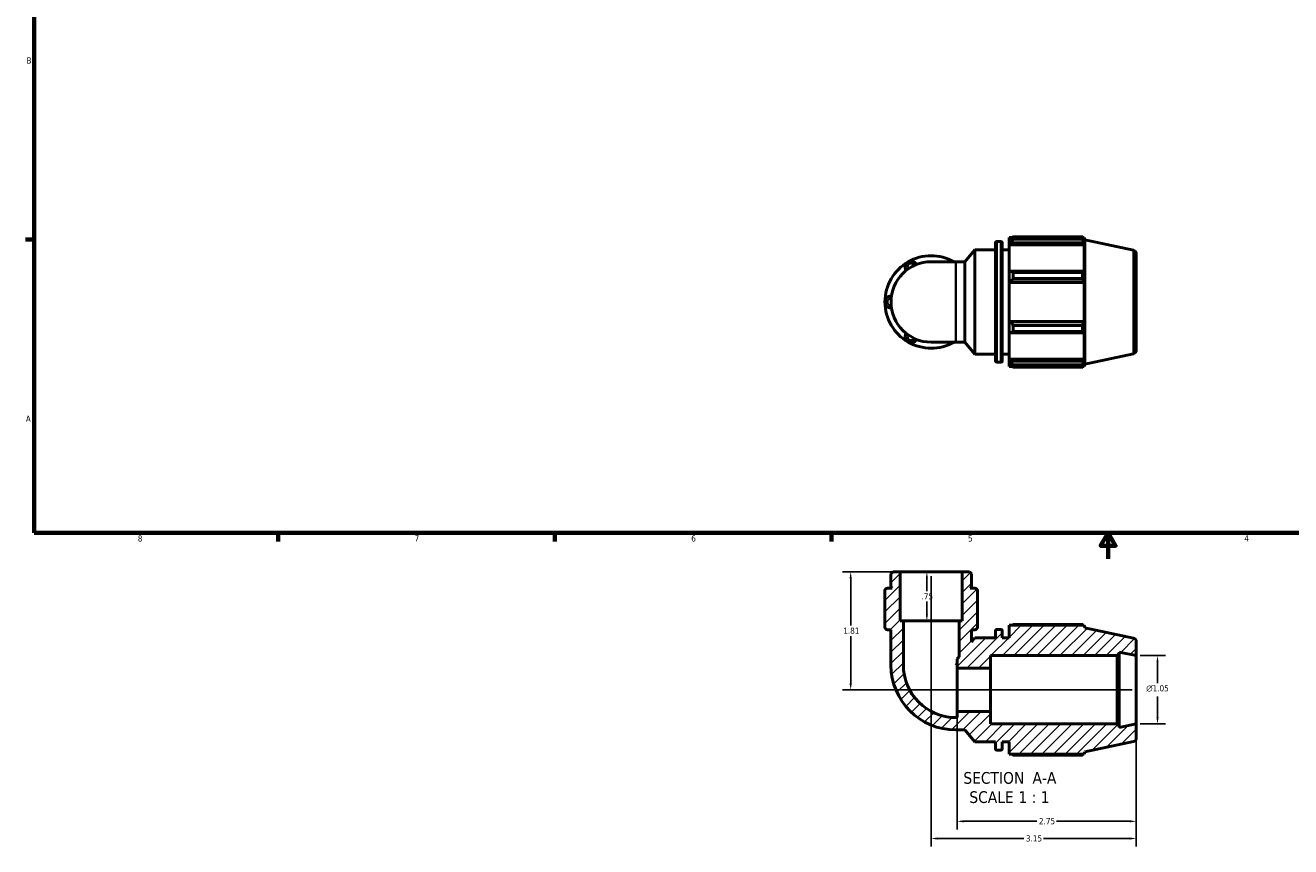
# Model space of a CAD drawing. Header units: inches. Extents: x 0.1 to 37.8, y -3.8 to 22.5.
# Tile 1 of 4: x 0.4 to 19.8, y -3.8 to 8.8. Entities that reach past the tile are written whole.
import ezdxf

# ---------------------------------------------------------------- set-up
doc = ezdxf.new("R2010")
doc.units = ezdxf.units.IN
doc.header["$MEASUREMENT"] = 0
for name, color, linetype, lineweight in [('Border (ANSI)', 7, 'Continuous', 70), ('Dimension (ANSI)', 7, 'Continuous', 25), ('Hatch (ANSI)', 7, 'Continuous', 18), ('Symbol (ANSI)', 7, 'Continuous', 25), ('Visible (ANSI)', 7, 'Continuous', 50), ('Visible Narrow (ANSI)', 7, 'Continuous', 35)]:
    doc.layers.add(name, color=color, linetype=linetype, lineweight=lineweight)
doc.styles.add('Label Text (ANSI)', font='tahoma.ttf')
doc.styles.add('Note Text (ANSI)', font='tahoma.ttf')
doc.dimstyles.new('Default (ANSI)', dxfattribs={"dimtxt": 0.094488, "dimasz": 0.098425, "dimexe": 0.125, "dimexo": 0.0625, "dimgap": 0.031496, "dimtad": 0, "dimtih": 1, "dimtoh": 1, "dimrnd": 1e-08, "dimzin": 4, "dimdsep": 46, "dimtxsty": 'Note Text (ANSI)', "dimcen": 0.09, "dimdle": 0.393701, "dimclrd": 256, "dimclre": 256, "dimclrt": 5, "dimadec": 0, "dimazin": 1, "dimtfac": 1, "dimtofl": 0, "dimtmove": 0, "dimatfit": 3, "dimfxl": 1, "dimtolj": 1, "dimtzin": 4, "dimlwd": -1, "dimlwe": -1, "dimarcsym": 0})

# ---------------------------------------------------------------- blocks, each defined once
blk = doc.blocks.new('Borders Default Border')
at = {"layer": 'Border (ANSI)'}
for p, q in [((0.5, 5.5), (0.366, 5.5)), ((4.25, 1), (4.25, 0.866)), ((8.5, 1), (8.5, 0.866)), ((12.75, 1), (12.75, 0.866))]:
    blk.add_line(p, q, dxfattribs=at)
at = {"layer": 'Border (ANSI)', "flags": 128}
for points in [[(0.5, 1), (0.5, 21), (33.5, 21), (33.5, 1), (0.5, 1)], [(17, 0.6), (17, 1), (16.885, 0.8), (17.115, 0.8), (17, 1)]]:
    blk.add_lwpolyline(points, dxfattribs=at)
at = {"layer": 'Border (ANSI)', "color": 5, "true_color": 0x0000ff, "char_height": 0.0945, "attachment_point": 7, "style": 'Note Text (ANSI)'}
for s, insert in [('B', (0.384, 8.203)), ('A', (0.373, 2.703)), ('8', (2.094, 0.863)), ('7', (6.346, 0.866)), ('6', (10.595, 0.864)), ('5', (14.847, 0.864)), ('4', (19.092, 0.866))]:
    blk.add_mtext(s, dxfattribs=dict(at, insert=insert))
blk = doc.blocks.new('*D7')
at = {"layer": 'Defpoints', "color": 0, "transparency": 16777216}
for p in [(14.282, 0.399), (14.215, -0.351), (14.282, -0.351)]:
    blk.add_point(p, dxfattribs=at)
at = {"layer": 'Dimension (ANSI)', "transparency": 16777216}
for p, q in [((14.215, 0.301), (14.215, 0.104)), ((14.215, -0.253), (14.215, -0.056))]:
    blk.add_line(p, q, dxfattribs=at)
for points in [[(14.199, 0.301), (14.232, 0.301), (14.215, 0.399)], [(14.199, -0.253), (14.232, -0.253), (14.215, -0.351)]]:
    blk.add_solid(points, dxfattribs=at)
at = {"layer": 'Dimension (ANSI)', "color": 5, "transparency": 16777216, "insert": (14.134, 0.072), "char_height": 0.0945, "attachment_point": 1, "style": 'Note Text (ANSI)'}
blk.add_mtext('\\A1;.75', dxfattribs=at)
blk = doc.blocks.new('*D8')
at = {"layer": 'Defpoints', "color": 0, "transparency": 16777216}
for p in [(14.282, 0.399), (17.432, -1.935), (14.282, -3.694)]:
    blk.add_point(p, dxfattribs=at)
at = {"layer": 'Dimension (ANSI)', "transparency": 16777216}
for p, q in [((14.282, 0.336), (14.282, -3.819)), ((17.432, -1.997), (17.432, -3.819)), ((14.38, -3.694), (15.705, -3.694)), ((17.333, -3.694), (16.008, -3.694))]:
    blk.add_line(p, q, dxfattribs=at)
for points in [[(14.38, -3.678), (14.38, -3.711), (14.282, -3.694)], [(17.333, -3.678), (17.333, -3.711), (17.432, -3.694)]]:
    blk.add_solid(points, dxfattribs=at)
at = {"layer": 'Dimension (ANSI)', "color": 5, "transparency": 16777216, "insert": (15.737, -3.645), "char_height": 0.0945, "attachment_point": 1, "style": 'Note Text (ANSI)'}
blk.add_mtext('\\A1;3.15', dxfattribs=at)
blk = doc.blocks.new('*D9')
at = {"layer": 'Defpoints', "color": 0, "transparency": 16777216}
for p in [(14.682, -1.743), (17.432, -1.935), (17.432, -3.43)]:
    blk.add_point(p, dxfattribs=at)
at = {"layer": 'Dimension (ANSI)', "transparency": 16777216}
for p, q in [((14.682, -1.806), (14.682, -3.555)), ((17.432, -1.997), (17.432, -3.555)), ((14.78, -3.43), (15.906, -3.43)), ((17.333, -3.43), (16.207, -3.43))]:
    blk.add_line(p, q, dxfattribs=at)
for points in [[(14.78, -3.414), (14.78, -3.447), (14.682, -3.43)], [(17.333, -3.414), (17.333, -3.447), (17.432, -3.43)]]:
    blk.add_solid(points, dxfattribs=at)
at = {"layer": 'Dimension (ANSI)', "color": 5, "transparency": 16777216, "insert": (15.937, -3.381), "char_height": 0.0945, "attachment_point": 1, "style": 'Note Text (ANSI)'}
blk.add_mtext('\\A1;2.75', dxfattribs=at)
blk = doc.blocks.new('*D10')
at = {"layer": 'Defpoints', "color": 0, "transparency": 16777216}
for p in [(17.432, -0.887), (17.432, -1.935), (17.758, -1.935)]:
    blk.add_point(p, dxfattribs=at)
at = {"layer": 'Dimension (ANSI)', "transparency": 16777216}
for p, q in [((17.494, -0.887), (17.883, -0.887)), ((17.758, -0.986), (17.758, -1.308)), ((17.758, -1.836), (17.758, -1.514)), ((17.494, -1.935), (17.883, -1.935))]:
    blk.add_line(p, q, dxfattribs=at)
for points in [[(17.742, -0.986), (17.775, -0.986), (17.758, -0.887)], [(17.742, -1.836), (17.775, -1.836), (17.758, -1.935)]]:
    blk.add_solid(points, dxfattribs=at)
at = {"layer": 'Dimension (ANSI)', "color": 5, "transparency": 16777216, "insert": (17.585, -1.34), "char_height": 0.09449, "attachment_point": 1, "style": 'Note Text (ANSI)'}
blk.add_mtext('\\A1;{\\fAIGDT|b0|i0;\\H0.0945;\\ln}\\fTahoma|b0|i0;\\H0.0945;1.05', dxfattribs=at)
blk = doc.blocks.new('*D11')
at = {"layer": 'Defpoints', "color": 0, "transparency": 16777216}
for p in [(13.807, 0.399), (13.045, -1.411), (17.432, -1.411)]:
    blk.add_point(p, dxfattribs=at)
at = {"layer": 'Dimension (ANSI)', "transparency": 16777216}
for p, q in [((13.744, 0.399), (12.92, 0.399)), ((13.045, 0.301), (13.045, -0.425)), ((13.045, -1.313), (13.045, -0.587)), ((17.369, -1.411), (12.92, -1.411))]:
    blk.add_line(p, q, dxfattribs=at)
for points in [[(13.028, 0.301), (13.061, 0.301), (13.045, 0.399)], [(13.028, -1.313), (13.061, -1.313), (13.045, -1.411)]]:
    blk.add_solid(points, dxfattribs=at)
at = {"layer": 'Dimension (ANSI)', "color": 5, "transparency": 16777216, "insert": (12.931, -0.457), "char_height": 0.0945, "attachment_point": 1, "style": 'Note Text (ANSI)'}
blk.add_mtext('\\A1;1.81', dxfattribs=at)

msp = doc.modelspace()

# ---------------------------------------------------------------- hatches: boundary and pattern name
at = {"layer": 'Hatch (ANSI)'}
h = msp.add_hatch(dxfattribs=at)
h.set_pattern_fill('ANSI31', color=256, style=0)
edge = h.paths.add_edge_path()
edge.add_line((14.756, -0.351), (14.709, -0.351))
edge.add_line((14.709, -0.351), (14.709, -0.904))
edge.add_line((14.709, -0.904), (14.682, -0.936))
edge.add_line((14.682, -0.936), (14.682, -1.079))
edge.add_line((14.682, -1.079), (15.192, -1.079))
edge.add_line((15.192, -1.079), (15.192, -0.887))
edge.add_line((15.192, -0.887), (17.138, -0.887))
edge.add_line((17.138, -0.887), (17.169, -0.856))
edge.add_line((17.169, -0.856), (17.169, -0.832))
edge.add_line((17.169, -0.832), (17.432, -0.887))
edge.add_line((17.432, -0.887), (17.432, -0.668))
edge.add_ellipse((17.379, -0.668), major_axis=(0, 0.0524), ratio=1, start_angle=270, end_angle=348)
edge.add_line((17.39, -0.617), (16.644, -0.458))
edge.add_line((16.644, -0.458), (16.632, -0.421))
edge.add_line((16.632, -0.421), (15.479, -0.421))
edge.add_line((15.479, -0.421), (15.479, -0.612))
edge.add_line((15.479, -0.612), (15.374, -0.612))
edge.add_line((15.374, -0.612), (15.374, -0.505))
edge.add_ellipse((15.353, -0.505), major_axis=(0, 0.0209), ratio=1, start_angle=270, end_angle=360)
edge.add_line((15.353, -0.484), (15.29, -0.484))
edge.add_ellipse((15.29, -0.505), major_axis=(-0.0209, 0), ratio=1, start_angle=270, end_angle=360)
edge.add_line((15.269, -0.505), (15.269, -0.612))
edge.add_line((15.269, -0.612), (14.954, -0.612))
edge.add_line((14.954, -0.612), (14.899, -0.678))
edge.add_line((14.899, -0.678), (14.899, -0.489))
edge.add_line((14.899, -0.489), (14.954, -0.489))
edge.add_ellipse((14.954, -0.452), major_axis=(0.037, 0), ratio=1, start_angle=270, end_angle=360)
edge.add_line((14.991, -0.452), (14.991, -0.426))
edge.add_line((14.991, -0.426), (14.991, -0.351))
edge.add_line((14.991, -0.351), (14.991, 0.112))
edge.add_ellipse((14.954, 0.112), major_axis=(0, 0.037), ratio=1, start_angle=270, end_angle=360)
edge.add_line((14.954, 0.149), (14.879, 0.149))
edge.add_line((14.879, 0.149), (14.899, 0.169))
edge.add_line((14.899, 0.169), (14.899, 0.37))
edge.add_line((14.899, 0.37), (14.87, 0.399))
edge.add_line((14.87, 0.399), (14.756, 0.399))
edge.add_line((14.756, 0.399), (14.756, -0.351))
edge = h.paths.add_edge_path()
edge.add_line((13.854, -0.351), (13.807, -0.351))
edge.add_line((13.807, -0.351), (13.807, 0.399))
edge.add_line((13.807, 0.399), (13.693, 0.399))
edge.add_line((13.693, 0.399), (13.664, 0.37))
edge.add_line((13.664, 0.37), (13.664, 0.169))
edge.add_line((13.664, 0.169), (13.684, 0.149))
edge.add_line((13.684, 0.149), (13.609, 0.149))
edge.add_ellipse((13.609, 0.112), major_axis=(-0.037, 0), ratio=1, start_angle=270, end_angle=360)
edge.add_line((13.572, 0.112), (13.572, -0.351))
edge.add_line((13.572, -0.351), (13.572, -0.426))
edge.add_line((13.572, -0.426), (13.572, -0.452))
edge.add_ellipse((13.609, -0.452), major_axis=(0, -0.037), ratio=1, start_angle=270, end_angle=360)
edge.add_line((13.609, -0.489), (13.664, -0.489))
edge.add_line((13.664, -0.489), (13.664, -1.031))
edge.add_ellipse((14.661, -1.031), major_axis=(0, -0.997), ratio=1, start_angle=270, end_angle=360)
edge.add_line((14.661, -2.028), (14.801, -2.028))
edge.add_line((14.801, -2.028), (14.954, -2.21))
edge.add_line((14.954, -2.21), (15.269, -2.21))
edge.add_line((15.269, -2.21), (15.269, -2.317))
edge.add_ellipse((15.29, -2.317), major_axis=(0, -0.0209), ratio=1, start_angle=270, end_angle=360)
edge.add_line((15.29, -2.338), (15.353, -2.338))
edge.add_ellipse((15.353, -2.317), major_axis=(0.0209, 0), ratio=1, start_angle=270, end_angle=360)
edge.add_line((15.374, -2.317), (15.374, -2.21))
edge.add_line((15.374, -2.21), (15.479, -2.21))
edge.add_line((15.479, -2.21), (15.479, -2.401))
edge.add_line((15.479, -2.401), (16.632, -2.401))
edge.add_line((16.632, -2.401), (16.644, -2.364))
edge.add_line((16.644, -2.364), (17.39, -2.205))
edge.add_ellipse((17.379, -2.154), major_axis=(0.0512, 0.0109), ratio=1, start_angle=270, end_angle=348)
edge.add_line((17.432, -2.154), (17.432, -1.935))
edge.add_line((17.432, -1.935), (17.169, -1.99))
edge.add_line((17.169, -1.99), (17.169, -1.966))
edge.add_line((17.169, -1.966), (17.138, -1.935))
edge.add_line((17.138, -1.935), (15.192, -1.935))
edge.add_line((15.192, -1.935), (15.192, -1.743))
edge.add_line((15.192, -1.743), (14.682, -1.743))
edge.add_line((14.682, -1.743), (14.682, -1.838))
edge.add_line((14.682, -1.838), (14.661, -1.838))
edge.add_ellipse((14.661, -1.031), major_axis=(-0.807, 0), ratio=1, start_angle=0, end_angle=90, ccw=False)
edge.add_line((13.854, -1.031), (13.854, -0.351))

# ---------------------------------------------------------------- linework, layer by layer
at = {"layer": 'Visible (ANSI)'}
for p, q in [((15.269, 3.638), (15.269, 5.449)), ((15.29, 5.47), (15.353, 5.47)), ((15.374, 5.449), (15.374, 3.638)), ((15.479, 5.534), (15.479, 5.498)), ((15.479, 5.534), (15.524, 5.534)), ((15.5, 5.518), (15.479, 5.498)), ((15.479, 5.431), (15.479, 5.498)), ((15.479, 5.431), (15.5, 5.45)), ((15.5, 5.45), (16.621, 5.45)), ((15.542, 5.545), (15.542, 5.507)), ((15.542, 5.545), (16.608, 5.545)), ((16.608, 5.507), (15.542, 5.507)), ((16.608, 5.507), (16.608, 5.545)), ((16.614, 5.534), (16.632, 5.534)), ((16.632, 5.488), (16.621, 5.518)), ((16.621, 5.45), (16.632, 5.422)), ((16.632, 5.488), (16.632, 5.534)), ((16.644, 5.496), (16.632, 5.534)), ((16.644, 3.59), (16.644, 5.496)), ((17.39, 5.337), (16.644, 5.496)), ((14.801, 5.16), (14.954, 5.342)), ((14.954, 3.744), (14.954, 5.342)), ((14.954, 5.342), (15.269, 5.342)), ((15.374, 5.342), (15.479, 5.342)), ((15.479, 5.422), (15.479, 5.431)), ((15.479, 5.422), (15.479, 5.005)), ((15.479, 5.422), (16.632, 5.422)), ((16.632, 5.001), (16.632, 5.422)), ((17.432, 5.286), (17.432, 3.8)), ((14.661, 5.16), (14.282, 5.16)), ((14.661, 5.16), (14.801, 5.16)), ((14.801, 3.926), (14.801, 5.16)), ((15.5, 5.015), (15.479, 5.005)), ((15.479, 4.844), (15.479, 5.005)), ((16.621, 5.015), (15.5, 5.015)), ((15.542, 4.997), (15.542, 4.904)), ((15.542, 4.997), (16.608, 4.997)), ((16.608, 4.904), (15.542, 4.904)), ((16.608, 4.904), (16.608, 4.997)), ((16.632, 5.001), (16.621, 5.015)), ((15.479, 4.844), (15.5, 4.851)), ((15.479, 4.841), (15.479, 4.844)), ((15.479, 4.841), (15.479, 4.245)), ((15.479, 4.841), (16.632, 4.841)), ((15.5, 4.851), (16.621, 4.851)), ((16.621, 4.851), (16.632, 4.841)), ((16.632, 4.245), (16.632, 4.841)), ((15.479, 4.242), (15.479, 4.245)), ((15.479, 4.245), (16.632, 4.245)), ((15.479, 4.081), (15.479, 4.242)), ((15.5, 4.236), (15.479, 4.242)), ((16.621, 4.236), (15.5, 4.236)), ((15.542, 4.183), (15.542, 4.09)), ((15.542, 4.183), (16.608, 4.183)), ((16.608, 4.09), (15.542, 4.09)), ((16.608, 4.09), (16.608, 4.183)), ((16.632, 4.245), (16.621, 4.236)), ((16.621, 4.071), (16.632, 4.086)), ((16.632, 3.665), (16.632, 4.086)), ((14.282, 3.926), (14.661, 3.926)), ((14.661, 3.926), (14.801, 3.926)), ((14.801, 3.926), (14.954, 3.744)), ((15.479, 4.081), (15.5, 4.071)), ((15.479, 4.081), (15.479, 3.665)), ((15.5, 4.071), (16.621, 4.071)), ((14.954, 3.744), (15.269, 3.744)), ((15.374, 3.744), (15.479, 3.744)), ((17.39, 3.749), (16.644, 3.59)), ((15.29, 3.617), (15.353, 3.617)), ((15.479, 3.655), (15.479, 3.665)), ((15.479, 3.665), (16.632, 3.665)), ((15.479, 3.588), (15.479, 3.655)), ((15.5, 3.636), (15.479, 3.655)), ((15.479, 3.588), (15.5, 3.568)), ((15.479, 3.588), (15.479, 3.553)), ((15.479, 3.553), (15.524, 3.553)), ((16.621, 3.636), (15.5, 3.636)), ((15.542, 3.58), (15.542, 3.541)), ((15.542, 3.58), (16.608, 3.58)), ((16.608, 3.541), (15.542, 3.541)), ((16.608, 3.541), (16.608, 3.58)), ((16.614, 3.553), (16.632, 3.553)), ((16.632, 3.665), (16.621, 3.636)), ((16.621, 3.568), (16.632, 3.599)), ((16.632, 3.553), (16.632, 3.599)), ((16.644, 3.59), (16.632, 3.553)), ((13.693, 0.399), (13.664, 0.37)), ((13.807, 0.399), (13.693, 0.399)), ((13.807, -0.351), (13.807, 0.399)), ((14.756, 0.399), (13.807, 0.399)), ((14.87, 0.399), (14.756, 0.399)), ((14.756, 0.399), (14.756, -0.351)), ((14.899, 0.37), (14.87, 0.399)), ((13.664, 0.37), (13.664, 0.169)), ((14.899, 0.169), (14.899, 0.37)), ((13.572, 0.112), (13.572, -0.351)), ((13.684, 0.149), (13.609, 0.149)), ((13.664, 0.169), (13.684, 0.149)), ((14.879, 0.149), (14.899, 0.169)), ((14.954, 0.149), (14.879, 0.149)), ((14.991, -0.351), (14.991, 0.112)), ((13.572, -0.351), (13.572, -0.426)), ((13.854, -0.351), (13.807, -0.351)), ((13.854, -1.031), (13.854, -0.351)), ((14.709, -0.351), (13.854, -0.351)), ((14.756, -0.351), (14.709, -0.351)), ((14.709, -0.351), (14.709, -0.904)), ((14.991, -0.426), (14.991, -0.351)), ((13.572, -0.426), (13.572, -0.452)), ((13.609, -0.489), (13.664, -0.489)), ((13.664, -0.489), (13.664, -1.031)), ((14.899, -0.678), (14.899, -0.489)), ((14.899, -0.489), (14.954, -0.489)), ((14.991, -0.452), (14.991, -0.426)), ((15.269, -0.505), (15.269, -0.612)), ((15.353, -0.484), (15.29, -0.484)), ((15.374, -0.612), (15.374, -0.505)), ((16.632, -0.421), (15.479, -0.421)), ((15.479, -0.421), (15.479, -0.612)), ((16.608, -0.409), (15.542, -0.409)), ((16.644, -0.458), (16.632, -0.421)), ((17.39, -0.617), (16.644, -0.458)), ((14.954, -0.612), (14.899, -0.678)), ((15.269, -0.612), (14.954, -0.612)), ((15.479, -0.612), (15.374, -0.612)), ((17.432, -0.887), (17.432, -0.668)), ((14.709, -0.904), (14.682, -0.936)), ((14.682, -0.936), (14.682, -1.079)), ((15.192, -1.079), (15.192, -0.887)), ((15.192, -0.887), (17.138, -0.887)), ((17.138, -0.887), (17.169, -0.856)), ((17.138, -0.887), (17.138, -1.935)), ((17.169, -0.856), (17.169, -0.832)), ((17.169, -0.832), (17.432, -0.887)), ((17.169, -1.966), (17.169, -0.856)), ((17.432, -1.935), (17.432, -0.887)), ((14.682, -1.011), (14.661, -1.031)), ((14.682, -1.079), (15.192, -1.079)), ((14.682, -1.743), (14.682, -1.079)), ((15.192, -1.743), (15.192, -1.079)), ((15.192, -1.743), (14.682, -1.743)), ((14.682, -1.743), (14.682, -1.838)), ((15.192, -1.935), (15.192, -1.743)), ((14.682, -1.838), (14.661, -1.838)), ((17.138, -1.935), (15.192, -1.935)), ((17.169, -1.966), (17.138, -1.935)), ((17.432, -1.935), (17.169, -1.99)), ((17.432, -2.154), (17.432, -1.935)), ((14.661, -2.028), (14.801, -2.028)), ((14.801, -2.028), (14.954, -2.21)), ((17.169, -1.99), (17.169, -1.966)), ((14.954, -2.21), (15.269, -2.21)), ((15.269, -2.21), (15.269, -2.317)), ((15.374, -2.317), (15.374, -2.21)), ((15.374, -2.21), (15.479, -2.21)), ((15.479, -2.21), (15.479, -2.401)), ((16.644, -2.364), (17.39, -2.205)), ((15.29, -2.338), (15.353, -2.338)), ((15.479, -2.401), (16.632, -2.401)), ((15.542, -2.413), (16.608, -2.413)), ((16.632, -2.401), (16.644, -2.364))]:
    msp.add_line(p, q, dxfattribs=at)
for centre, radius, start, end in [((15.29, 5.449), 0.0209, 90, 180), ((15.353, 5.449), 0.0209, 0, 90), ((14.282, 4.543), 0.71, 60.4082, 120), ((17.379, 5.286), 0.0524, 0, 78), ((14.282, 4.543), 0.71, 120, 180), ((14.282, 4.543), 0.617, 90, 270), ((13.973, 5.078), 0.0926, 25.6988, 214.3012), ((14.59, 5.078), 0.0926, 63.2736, 116.7264), ((13.664, 4.543), 0.0926, 85.6988, 274.3012), ((14.282, 4.543), 0.71, 180, 240), ((13.973, 4.009), 0.0926, 145.6988, 334.3012), ((14.282, 4.543), 0.71, 240, 299.5918), ((14.59, 4.009), 0.0926, 243.2736, 296.7264), ((17.379, 3.8), 0.0524, 282, 0), ((15.29, 3.638), 0.0209, 180, 270), ((15.353, 3.638), 0.0209, 270, 0), ((13.609, 0.112), 0.037, 90, 180), ((14.954, 0.112), 0.037, 0, 90), ((13.609, -0.452), 0.037, 180, 270), ((14.954, -0.452), 0.037, 270, 0), ((15.29, -0.505), 0.0209, 90, 180), ((15.353, -0.505), 0.0209, 0, 90), ((17.379, -0.668), 0.0524, 0, 78), ((14.661, -1.031), 0.997, 180, 270), ((14.661, -1.031), 0.807, 180, 270), ((15.29, -2.317), 0.0209, 180, 270), ((15.353, -2.317), 0.0209, 270, 0), ((17.379, -2.154), 0.0524, 282, 0)]:
    msp.add_arc(centre, radius, start, end, dxfattribs=at)
for points, weights in [([(15.542, 5.545), (15.52, 5.532), (15.5, 5.518)], [1.01776533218, 1.01255770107, 1.00655436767]), ([(15.5, 5.45), (15.52, 5.478), (15.542, 5.507)], [1.00655436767, 1.01255770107, 1.01776533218]), ([(16.608, 5.545), (16.615, 5.532), (16.621, 5.518)], [1, 1.00115822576, 1.00149957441]), ([(16.621, 5.45), (16.615, 5.478), (16.608, 5.507)], [1.00149957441, 1.00115822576, 1]), ([(15.542, 4.997), (15.52, 5.006), (15.5, 5.015)], [1.01776533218, 1.01255770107, 1.00655436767]), ([(15.5, 4.851), (15.52, 4.877), (15.542, 4.904)], [1.00655436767, 1.01255770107, 1.01776533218]), ([(16.608, 4.997), (16.615, 5.006), (16.621, 5.015)], [1, 1.00115822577, 1.00149957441]), ([(16.621, 4.851), (16.615, 4.877), (16.608, 4.904)], [1.00149957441, 1.00115822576, 1]), ([(15.542, 4.183), (15.52, 4.21), (15.5, 4.236)], [1.01776533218, 1.01255770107, 1.00655436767]), ([(15.5, 4.071), (15.52, 4.08), (15.542, 4.09)], [1.00655436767, 1.01255770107, 1.01776533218]), ([(16.608, 4.183), (16.615, 4.21), (16.621, 4.236)], [1, 1.00115822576, 1.00149957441]), ([(16.621, 4.071), (16.615, 4.08), (16.608, 4.09)], [1.00149957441, 1.00115822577, 1]), ([(15.542, 3.58), (15.52, 3.609), (15.5, 3.636)], [1.01776533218, 1.01255770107, 1.00655436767]), ([(15.5, 3.568), (15.52, 3.555), (15.542, 3.541)], [1.00655436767, 1.01255770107, 1.01776533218]), ([(16.608, 3.58), (16.615, 3.609), (16.621, 3.636)], [1, 1.00115822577, 1.00149957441]), ([(16.621, 3.568), (16.615, 3.555), (16.608, 3.541)], [1.00149957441, 1.00115822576, 1]), ([(15.524, -0.421), (15.533, -0.415), (15.542, -0.409)], [1.01316992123, 1.01554025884, 1.01776533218]), ([(16.614, -0.421), (16.611, -0.415), (16.608, -0.409)], [1.00083813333, 1.00049309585, 1]), ([(15.542, -2.413), (15.533, -2.407), (15.524, -2.401)], [1.01776533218, 1.01554025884, 1.01316992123]), ([(16.608, -2.413), (16.611, -2.407), (16.614, -2.401)], [1, 1.00049309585, 1.00083813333])]:
    msp.add_rational_spline(points, weights, degree=2, dxfattribs=at)
at = {"layer": 'Visible Narrow (ANSI)'}
for p, q in [((15.29, 5.458), (15.29, 3.628)), ((15.353, 3.628), (15.353, 5.458)), ((17.39, 3.759), (17.39, 5.328)), ((14.661, 3.934), (14.661, 5.153))]:
    msp.add_line(p, q, dxfattribs=at)
for centre, start, end in [((13.973, 5.078), 36.6787, 203.3213), ((13.664, 4.543), 96.6787, 263.3213), ((13.973, 4.009), 156.6787, 323.3213)]:
    msp.add_arc(centre, 0.0555, start, end, dxfattribs=at)

# ---------------------------------------------------------------- block references
msp.add_blockref('Borders Default Border', (0, 0))

# ---------------------------------------------------------------- texts
at = {"layer": 'Symbol (ANSI)', "char_height": 0.18, "attachment_point": 7, "style": 'Label Text (ANSI)'}
for s, insert in [('SECTION', (14.776, -2.857)), (' A-A', (15.77, -2.853)), ('SCALE', (14.868, -3.152)), (' 1 : 1', (15.555, -3.149))]:
    msp.add_mtext(s, dxfattribs=dict(at, insert=insert))

# ---------------------------------------------------------------- dimensions: what is measured, and where the dimension line sits
at = {"layer": 'Dimension (ANSI)'}
for base, p1, p2, angle, override, picture, middle in [((13.045, -1.411), (13.807, 0.399), (17.432, -1.411), 270, {"dimgap": 0.031496, "dimdec": 2, "dimtol": 0, "dimlim": 0, "dimtp": 0, "dimtm": 0, "dimtdec": 2, "dimatfit": 1}, '*D11', (13.045, -0.506)), ((14.215, -0.351), (14.282, 0.399), (14.282, -0.351), 270, {"dimgap": 0.031496, "dimdec": 2, "dimse1": 1, "dimse2": 1, "dimtol": 0, "dimlim": 0, "dimtp": 0, "dimtm": 0, "dimtdec": 2, "dimatfit": 1}, '*D7', (14.215, 0.024)), ((14.282, -3.694), (17.432, -1.935), (14.282, 0.399), 180, {"dimgap": 0.031496, "dimtih": 0, "dimtoh": 0, "dimdec": 2, "dimtol": 0, "dimlim": 0, "dimtp": 0, "dimtm": 0, "dimtdec": 2, "dimatfit": 1}, '*D8', (15.857, -3.694)), ((17.432, -3.43), (14.682, -1.743), (17.432, -1.935), 180, {"dimgap": 0.031496, "dimtih": 0, "dimtoh": 0, "dimdec": 2, "dimtol": 0, "dimlim": 0, "dimtp": 0, "dimtm": 0, "dimtdec": 2, "dimatfit": 1}, '*D9', (16.057, -3.43))]:
    dim = msp.add_linear_dim(base=base, p1=p1, p2=p2, angle=angle, dimstyle='Default (ANSI)', override=override, dxfattribs=at)
    dim.commit()
    dim.dimension.update_dxf_attribs({"geometry": picture, "text_midpoint": middle, "dimtype": 160})
dim = msp.add_linear_dim(base=(17.758, -1.935), p1=(17.432, -0.887), p2=(17.432, -1.935), angle=90, text='{\\fAIGDT|b0|i0;\\H0.0945;\\ln}\\fTahoma|b0|i0;\\H0.0945;<>', dimstyle='Default (ANSI)', override={"dimgap": 0.031496, "dimdec": 2, "dimtol": 0, "dimlim": 0, "dimtp": 0, "dimtm": 0, "dimtdec": 2, "dimatfit": 1}, dxfattribs=at)
dim.commit()
dim.dimension.update_dxf_attribs({"geometry": '*D10', "text_midpoint": (17.758, -1.411), "dimtype": 160})

doc.saveas('drawing.dxf')
